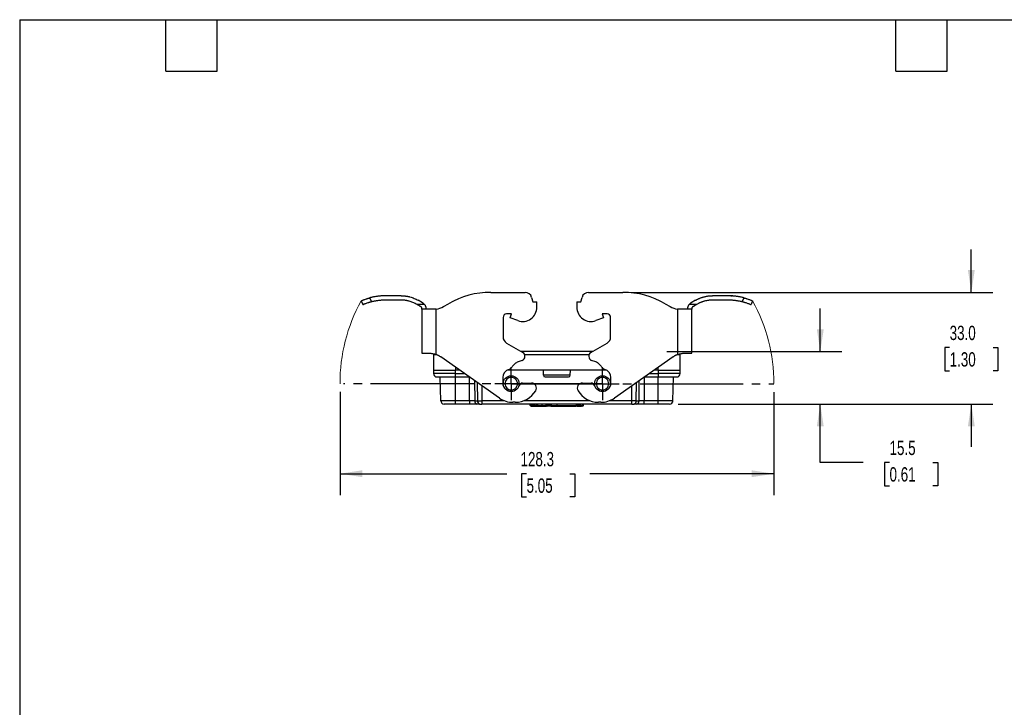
# Model space of a CAD drawing. Header units: millimetres. Extents: x 13 to 546, y 13 to 419.
# Tile 2 of 5: x 13 to 304, y 216 to 419. Entities that reach past the tile are written whole.
import ezdxf

# ---------------------------------------------------------------- set-up
doc = ezdxf.new("R2010")
doc.units = ezdxf.units.MM
doc.header["$LTSCALE"] = 2
doc.linetypes.add('SLD-Center', pattern=[19.05, 15.24, -1.27, 1.27, -1.27])
doc.linetypes.add('SLD-Solid', pattern=[0])
doc.layers.add('CENTER', color=40, linetype='SLD-Center')
doc.layers.add('DIMENSIONS', color=140, linetype='SLD-Solid', lineweight=25)
doc.layers.add('TEXT', color=140, linetype='SLD-Solid', lineweight=25)
doc.styles.add('SLDTEXTSTYLE0', font='TXT', dxfattribs={"width": 0.7})
doc.dimstyles.new('SLDDIMSTYLE1', dxfattribs={"dimtxt": 4.316016, "dimasz": 6.604, "dimexe": 0, "dimexo": 0.0625, "dimgap": 1.079004, "dimtad": 0, "dimtih": 1, "dimtoh": 1, "dimrnd": 1e-09, "dimzin": 12, "dimdsep": 46, "dimtxsty": 'SLDTEXTSTYLE0', "dimsah": 1, "dimcen": 0.09, "dimadec": 0, "dimazin": 3, "dimtfac": 1, "dimtofl": 0, "dimtmove": 0, "dimatfit": 3, "dimfxl": 0, "dimfrac": 2, "dimtolj": 1, "dimtzin": 12, "dimarcsym": 0})
doc.dimstyles.new('SLDDIMSTYLE2', dxfattribs={"dimtxt": 4.316016, "dimasz": 6.604, "dimexe": 0, "dimexo": 0.0625, "dimgap": 1.079004, "dimtad": 0, "dimtih": 1, "dimtoh": 1, "dimrnd": 1e-09, "dimzin": 12, "dimdsep": 46, "dimtxsty": 'SLDTEXTSTYLE0', "dimsah": 1, "dimcen": 0.09, "dimadec": 0, "dimazin": 3, "dimtfac": 1, "dimtmove": 0, "dimatfit": 0, "dimfxl": 0, "dimfrac": 2, "dimtolj": 1, "dimtzin": 12, "dimarcsym": 0})
doc.dimstyles.new('SLDDIMSTYLE3', dxfattribs={"dimtxt": 4.316016, "dimasz": 6.604, "dimexe": 0, "dimexo": 0.0625, "dimgap": 1.079004, "dimtad": 0, "dimtih": 1, "dimtoh": 1, "dimrnd": 1e-09, "dimzin": 4, "dimdsep": 46, "dimtxsty": 'SLDTEXTSTYLE0', "dimsah": 1, "dimcen": 0.09, "dimadec": 0, "dimazin": 1, "dimtfac": 1, "dimtmove": 0, "dimatfit": 0, "dimfxl": 0, "dimfrac": 2, "dimtolj": 1, "dimtzin": 12, "dimarcsym": 0})

# ---------------------------------------------------------------- blocks, each defined once
blk = doc.blocks.new('_D_4')
at = {"layer": 'DIMENSIONS'}
for p, q in [((107.43, 309.1), (107.43, 278.58)), ((235.76, 308.99), (235.76, 278.58)), ((107.43, 284.93), (156.75, 284.93)), ((162.6, 284.93), (161.15, 284.93)), ((161.15, 284.93), (161.15, 278.07)), ((175.43, 284.93), (176.88, 284.93)), ((176.88, 284.93), (176.88, 278.07)), ((235.76, 284.93), (181.28, 284.93)), ((161.15, 278.07), (162.6, 278.07)), ((176.88, 278.07), (175.43, 278.07))]:
    blk.add_line(p, q, dxfattribs=at)
for points in [[(107.43, 284.93), (114.03, 283.91), (114.03, 285.95)], [(235.76, 284.93), (229.15, 285.95), (229.15, 283.91)]]:
    blk.add_solid(points, dxfattribs=at)
at = {"layer": 'DIMENSIONS', "char_height": 4.233, "attachment_point": 1, "style": 'SLDTEXTSTYLE0'}
for s, insert in [('128.3', (160.81, 291.35)), ('5.05', (162.6, 283.53))]:
    blk.add_mtext(s, dxfattribs=dict(at, insert=insert))
blk = doc.blocks.new('_D_5')
at = {"layer": 'DIMENSIONS'}
for p, q in [((249.46, 321.03), (249.46, 333.73)), ((204.1, 321.03), (255.81, 321.03)), ((207.44, 305.53), (255.81, 305.53)), ((249.46, 288.25), (249.46, 305.53)), ((262.16, 288.25), (249.46, 288.25)), ((269.94, 288.25), (268.49, 288.25)), ((268.49, 288.25), (268.49, 281.39)), ((282.77, 288.25), (284.22, 288.25)), ((284.22, 288.25), (284.22, 281.39)), ((268.49, 281.39), (269.94, 281.39)), ((284.22, 281.39), (282.77, 281.39))]:
    blk.add_line(p, q, dxfattribs=at)
for points in [[(249.46, 321.03), (250.48, 327.63), (248.45, 327.63)], [(249.46, 305.53), (248.45, 298.93), (250.48, 298.93)]]:
    blk.add_solid(points, dxfattribs=at)
at = {"layer": 'DIMENSIONS', "char_height": 4.233, "attachment_point": 1, "style": 'SLDTEXTSTYLE0'}
for s, insert in [('15.5', (269.94, 294.68)), ('0.61', (269.94, 286.85))]:
    blk.add_mtext(s, dxfattribs=dict(at, insert=insert))
blk = doc.blocks.new('_D_6')
at = {"layer": 'DIMENSIONS'}
for p, q in [((294.13, 338.53), (294.13, 351.23)), ((193.64, 338.53), (300.48, 338.53)), ((287.72, 322.23), (286.27, 322.23)), ((286.27, 322.23), (286.27, 315.37)), ((300.55, 322.23), (301.99, 322.23)), ((301.99, 322.23), (301.99, 315.37)), ((286.27, 315.37), (287.72, 315.37)), ((301.99, 315.37), (300.55, 315.37)), ((207.44, 305.53), (300.48, 305.53)), ((294.13, 305.53), (294.13, 292.83))]:
    blk.add_line(p, q, dxfattribs=at)
for points in [[(294.13, 338.53), (295.15, 345.13), (293.12, 345.13)], [(294.13, 305.53), (293.12, 298.93), (295.15, 298.93)]]:
    blk.add_solid(points, dxfattribs=at)
at = {"layer": 'DIMENSIONS', "char_height": 4.233, "attachment_point": 1, "style": 'SLDTEXTSTYLE0'}
for s, insert in [('33.0', (287.72, 328.66)), ('1.30', (287.72, 320.83))]:
    blk.add_mtext(s, dxfattribs=dict(at, insert=insert))
blk = doc.blocks.new('SW_CENTERMARKSYMBOL_1')
at = {"layer": 'CENTER', "color": 0}
for p, q in [((0, 2.54), (0, 4.89)), ((-2.54, 0), (-4.89, 0)), ((0, 0), (-2.54, 0)), ((0, 0), (0, 2.54)), ((0, 0), (0, -2.54)), ((0, 0), (2.54, 0)), ((2.54, 0), (4.89, 0)), ((0, -2.54), (0, -4.89))]:
    blk.add_line(p, q, dxfattribs=at)
blk = doc.blocks.new('SW_CENTERMARKSYMBOL_2')
at = {"layer": 'CENTER', "color": 0}
for p, q in [((0, 2.54), (0, 4.89)), ((-2.54, 0), (-4.89, 0)), ((0, 0), (-2.54, 0)), ((0, 0), (0, 2.54)), ((0, 0), (0, -2.54)), ((0, 0), (2.54, 0)), ((2.54, 0), (4.89, 0)), ((0, -2.54), (0, -4.89))]:
    blk.add_line(p, q, dxfattribs=at)

msp = doc.modelspace()

# ---------------------------------------------------------------- linework, layer by layer
for p, q in [((152.018, 338.529), (162.174, 338.529)), ((180.944, 338.529), (191.1, 338.529)), ((113.659, 335.999), (114.137, 334.898)), ((116.757, 335.794), (116.274, 336.908)), ((125.516, 337.529), (121.026, 337.529)), ((121.026, 336.329), (125.516, 336.329)), ((129.916, 335.15), (130.125, 335.029)), ((130.125, 335.029), (132.337, 335.029)), ((131.859, 335.414), (130.516, 336.189)), ((138.052, 334.333), (139.519, 335.18)), ((164.106, 337.047), (164.459, 335.729)), ((164.459, 335.729), (165.659, 335.729)), ((165.659, 334.121), (165.659, 335.729)), ((177.459, 335.729), (177.459, 334.121)), ((177.459, 335.729), (178.659, 335.729)), ((178.659, 335.729), (179.012, 337.047)), ((203.6, 335.18), (205.067, 334.333)), ((210.781, 335.029), (212.993, 335.029)), ((212.603, 336.189), (211.259, 335.414)), ((212.993, 335.029), (213.203, 335.15)), ((222.093, 337.529), (217.603, 337.529)), ((217.603, 336.329), (222.093, 336.329)), ((226.845, 336.908), (226.361, 335.794)), ((229.459, 335.999), (228.982, 334.898)), ((131.659, 333.529), (131.659, 320.529)), ((135.052, 333.529), (131.659, 333.529)), ((135.859, 320.153), (135.859, 333.584)), ((158.16, 332.129), (156.659, 332.129)), ((157.749, 331.001), (158.16, 332.129)), ((186.459, 332.129), (184.959, 332.129)), ((184.959, 332.129), (185.369, 331.001)), ((207.259, 333.584), (207.259, 320.153)), ((211.459, 333.529), (208.067, 333.529)), ((211.459, 320.529), (211.459, 333.529)), ((155.659, 331.129), (155.659, 325.284)), ((160.023, 330.174), (157.749, 331.001)), ((185.369, 331.001), (183.096, 330.174)), ((187.459, 325.284), (187.459, 331.129)), ((156.659, 323.552), (161.48, 320.769)), ((181.639, 320.769), (186.459, 323.552)), ((131.659, 320.529), (132.859, 320.529)), ((132.859, 320.529), (133.767, 320.529)), ((182.09, 321.029), (161.029, 321.029)), ((209.351, 320.529), (210.259, 320.529)), ((210.259, 320.529), (211.459, 320.529)), ((135.059, 320.029), (135.059, 315.529)), ((136.111, 320.029), (135.059, 320.029)), ((154.56, 307.295), (137.209, 319.444)), ((159.164, 317.404), (157.633, 315.872)), ((161.275, 318.421), (160.077, 317.985)), ((181.047, 320.029), (162.071, 320.029)), ((183.042, 317.985), (181.844, 318.421)), ((185.486, 315.872), (183.954, 317.404)), ((205.91, 319.444), (188.559, 307.295)), ((208.059, 320.029), (207.02, 320.029)), ((208.059, 315.529), (208.059, 320.029)), ((135.059, 315.529), (141.559, 315.529)), ((135.059, 315.529), (135.077, 314.512)), ((141.559, 314.512), (135.077, 314.512)), ((141.559, 316.398), (141.559, 315.529)), ((141.559, 314.512), (141.559, 315.529)), ((142.8, 315.529), (141.559, 315.529)), ((141.559, 313.529), (141.559, 314.512)), ((141.559, 314.512), (144.253, 314.512)), ((167.559, 315.529), (156.872, 315.529)), ((167.586, 314.02), (167.559, 315.529)), ((175.559, 315.529), (167.559, 315.529)), ((175.533, 314.02), (175.559, 315.529)), ((186.247, 315.529), (175.559, 315.529)), ((198.866, 314.512), (201.559, 314.512)), ((201.559, 315.529), (200.319, 315.529)), ((201.559, 315.529), (201.559, 316.398)), ((201.559, 315.529), (208.059, 315.529)), ((201.559, 315.529), (201.559, 314.512)), ((208.042, 314.512), (201.559, 314.512)), ((201.559, 314.512), (201.559, 313.529)), ((208.042, 314.512), (208.059, 315.529)), ((137.217, 306.512), (137.094, 313.529)), ((141.559, 313.529), (145.656, 313.529)), ((141.559, 306.512), (141.559, 313.529)), ((145.731, 306.512), (145.731, 313.477)), ((147.183, 312.46), (147.256, 306.512)), ((148.019, 311.875), (148.085, 306.512)), ((155.559, 313.319), (155.559, 311.729)), ((161.413, 311.729), (164.015, 311.729)), ((175.533, 314.02), (167.586, 314.02)), ((179.104, 311.729), (181.705, 311.729)), ((187.559, 311.729), (187.559, 313.319)), ((195.034, 306.512), (195.1, 311.875)), ((195.862, 306.512), (195.936, 312.46)), ((197.388, 313.477), (197.388, 306.512)), ((197.462, 313.529), (201.559, 313.529)), ((201.559, 306.512), (201.559, 313.529)), ((205.902, 306.512), (206.024, 313.529)), ((149.388, 310.916), (149.388, 306.512)), ((193.731, 306.512), (193.731, 310.916)), ((141.559, 306.512), (137.217, 306.512)), ((145.731, 306.512), (141.559, 306.512)), ((141.559, 305.529), (141.559, 306.512)), ((147.256, 306.512), (145.731, 306.512)), ((145.731, 306.512), (145.731, 305.529)), ((147.256, 306.512), (148.085, 306.512)), ((148.085, 306.512), (149.388, 306.512)), ((149.388, 306.512), (149.388, 305.529)), ((156.021, 306.512), (149.388, 306.512)), ((159.275, 306.029), (158.575, 306.029)), ((181.284, 306.512), (161.835, 306.512)), ((184.544, 306.029), (183.844, 306.029)), ((193.731, 306.512), (187.098, 306.512)), ((195.034, 306.512), (193.731, 306.512)), ((193.731, 305.529), (193.731, 306.512)), ((195.034, 306.512), (195.862, 306.512)), ((197.388, 306.512), (195.862, 306.512)), ((197.388, 305.529), (197.388, 306.512)), ((201.559, 306.512), (197.388, 306.512)), ((205.902, 306.512), (201.559, 306.512)), ((201.559, 305.529), (201.559, 306.512)), ((145.731, 305.529), (141.559, 305.529)), ((148.792, 305.529), (147.963, 305.529)), ((193.731, 305.529), (149.388, 305.529)), ((163.683, 305.129), (163.683, 305.529)), ((165.076, 305.129), (163.683, 305.129)), ((163.944, 304.929), (165.076, 304.929)), ((165.076, 305.529), (165.076, 305.129)), ((165.076, 305.129), (165.076, 304.929)), ((165.076, 305.129), (165.619, 305.129)), ((165.076, 304.929), (165.697, 304.929)), ((165.619, 305.129), (165.619, 305.529)), ((165.827, 305.129), (165.619, 305.129)), ((165.826, 304.929), (165.98, 304.929)), ((165.827, 305.529), (165.827, 305.129)), ((165.827, 305.129), (167.068, 305.129)), ((165.98, 304.929), (166.915, 304.929)), ((166.915, 304.929), (168.479, 304.929)), ((167.068, 305.529), (167.068, 305.129)), ((167.068, 305.129), (168.441, 305.129)), ((168.441, 305.129), (168.441, 305.529)), ((168.648, 305.129), (168.441, 305.129)), ((168.648, 305.129), (168.648, 305.529)), ((169.89, 305.129), (168.648, 305.129)), ((168.801, 304.929), (168.648, 304.929)), ((169.736, 304.929), (168.801, 304.929)), ((169.736, 304.929), (171.773, 304.929)), ((169.89, 305.529), (169.89, 305.129)), ((169.89, 305.129), (171.546, 305.129)), ((171.546, 305.529), (171.546, 305.129)), ((171.546, 305.129), (177.292, 305.129)), ((171.807, 304.929), (177.138, 304.929)), ((177.46, 304.929), (177.138, 304.929)), ((177.292, 305.529), (177.292, 305.129)), ((177.292, 305.129), (177.721, 305.129)), ((177.46, 304.929), (177.996, 304.929)), ((177.721, 305.129), (177.721, 305.529)), ((177.721, 305.129), (178.149, 305.129)), ((177.996, 304.929), (178.317, 304.929)), ((178.149, 305.129), (178.149, 305.529)), ((178.149, 305.129), (178.578, 305.129)), ((178.317, 304.929), (178.853, 304.929)), ((178.578, 305.129), (178.578, 305.529)), ((178.578, 305.129), (179.007, 305.129)), ((179.175, 304.929), (178.853, 304.929)), ((179.007, 305.529), (179.007, 305.129)), ((179.007, 305.129), (179.435, 305.129)), ((179.435, 305.129), (179.435, 305.529)), ((195.155, 305.529), (194.327, 305.529)), ((201.559, 305.529), (197.388, 305.529))]:
    msp.add_line(p, q)
at = {"flags": 128}
for points in [[(135.117, 320.365), (135.079, 320.224), (135.059, 320.029)], [(208.059, 320.029), (208.04, 320.224), (208.003, 320.36)]]:
    msp.add_lwpolyline(points, dxfattribs=at)
for centre in [(158.059, 311.529), (185.059, 311.529)]:
    msp.add_circle(centre, 2.35)
for centre, radius, start, end in [((152.018, 313.529), 25, 90, 119.9993), ((162.174, 336.529), 2, 15.002, 90), ((180.944, 336.529), 2, 90, 164.998), ((191.1, 313.529), 25, 60.0007, 90), ((135.052, 339.529), 6, 277.73654, 299.9993), ((156.659, 331.129), 1, 90, 180), ((161.459, 334.121), 4.2, 250.00052, 0), ((181.659, 334.121), 4.2, 180, 289.99948), ((186.459, 331.129), 1, 0, 90), ((208.067, 339.529), 6, 240.0007, 262.26346), ((157.659, 325.284), 2, 180, 240.00005), ((185.459, 325.284), 2, 299.99995, 0), ((160.83, 319.643), 1.3, 290.00024, 60.00005), ((182.289, 319.643), 1.3, 119.99995, 249.99976), ((160.932, 315.636), 2.5, 110.00024, 135), ((182.187, 315.636), 2.5, 45, 69.99976), ((136.077, 314.529), 1, 181, 270), ((158.059, 313.329), 2.5, 105.07357, 180.22745), ((157.279, 316.226), 0.5, 285.07357, 315), ((185.839, 316.226), 0.5, 225, 254.92643), ((185.059, 313.329), 2.5, 359.77255, 74.92643), ((207.042, 314.529), 1, 270, 359), ((158.059, 311.729), 2.5, 180, 230.1298), ((161.413, 310.729), 1, 90, 163.39845), ((164.015, 310.229), 1.5, 329.39693, 90), ((168.086, 314.029), 0.5, 181, 270), ((175.033, 314.029), 0.5, 270, 359), ((179.104, 310.229), 1.5, 90, 210.60307), ((181.705, 310.729), 1, 16.60155, 90), ((185.059, 311.729), 2.5, 309.8702, 0), ((159.281, 313.029), 7, 269.94671, 329.39693), ((158.059, 311.729), 2.5, 309.8702, 343.39845), ((183.838, 313.029), 7, 210.60307, 270.05329), ((185.059, 311.729), 2.5, 196.60155, 230.1298), ((138.217, 306.529), 1, 181, 270), ((148.136, 306.399), 0.887, 172.69985, 258.77449), ((148.964, 306.399), 0.887, 172.69985, 258.77449), ((158.575, 313.029), 7, 235.0001, 270), ((184.544, 313.029), 7, 270, 304.9999), ((194.154, 306.399), 0.887, 281.22551, 7.30015), ((194.983, 306.399), 0.887, 281.22551, 7.30015), ((204.902, 306.529), 1, 270, 359)]:
    msp.add_arc(centre, radius, start, end)
at = {"color": 7, "linetype": 'SLD-Solid', "lineweight": 18}
for centre, start, end in [((158.123, 311.645), 151.28868, 180.16236), ((185.059, 311.529), 0.07263, 28.86034)]:
    msp.add_arc(centre, 50.697, start, end, dxfattribs=at)
for centre, major_axis, ratio, start_param, end_param in [((163.944, 305.129), (0.261, 0), 0.767327, 3.1415927, 4.712389), ((165.826, 305.129), (0.207, 0), 0.9659258, 3.1415927, 4.712389), ((165.697, 305.129), (-0.207, 0), 0.9659258, 1.5707963, 1.88862), ((165.98, 305.129), (0, 0.2), 0.767327, 1.5707963, 3.1415927), ((166.915, 305.129), (0, 0.2), 0.767327, 3.1415927, 4.712389), ((168.648, 305.129), (0.207, 0), 0.9659258, 3.1415927, 4.712389), ((168.479, 305.129), (-0.207, 0), 0.9659258, 1.5707963, 1.9891427), ((168.801, 305.129), (0, 0.2), 0.767327, 1.5707963, 3.1415927), ((169.736, 305.129), (0, 0.2), 0.767327, 3.1415927, 4.712389), ((171.807, 305.129), (0.261, 0), 0.767327, 3.1415927, 4.712389), ((177.138, 305.129), (0, 0.2), 0.767327, 3.1415927, 4.712389), ((177.46, 305.129), (0.261, 0), 0.767327, 4.712389, 6.2831853), ((177.996, 305.129), (0, 0.2), 0.767327, 3.1415927, 4.712389), ((178.317, 305.129), (0.261, 0), 0.767327, 4.712389, 6.2831853), ((178.853, 305.129), (0, 0.2), 0.767327, 3.1415927, 4.712389), ((179.175, 305.129), (0.261, 0), 0.767327, 4.712389, 6.2831853)]:
    msp.add_ellipse(centre, major_axis=major_axis, ratio=ratio, start_param=start_param, end_param=end_param)
for points, knots in [([(113.659, 335.999), (113.66, 335.999), (113.661, 336), (113.67, 336.004), (113.685, 336.01), (113.713, 336.023), (113.763, 336.044), (113.873, 336.091), (114.067, 336.171), (114.386, 336.298), (114.777, 336.444), (115.158, 336.575), (115.485, 336.68), (115.74, 336.759), (116.003, 336.835), (116.183, 336.884), (116.274, 336.908)], [0, 0, 0, 0, 0.0311215, 0.0622873, 0.093566, 0.1250251, 0.1876724, 0.2498792, 0.3749445, 0.4995317, 0.6245711, 0.7492157, 0.8121828, 0.8746113, 0.937038, 1, 1, 1, 1]), ([(114.137, 334.898), (114.138, 334.899), (114.14, 334.899), (114.152, 334.905), (114.169, 334.912), (114.19, 334.921), (114.213, 334.931), (114.237, 334.941), (114.26, 334.951), (114.282, 334.96), (114.3, 334.968), (114.316, 334.975), (114.393, 335.007), (114.558, 335.075), (114.885, 335.204), (115.266, 335.344), (115.647, 335.473), (115.968, 335.574), (116.224, 335.65), (116.487, 335.724), (116.667, 335.771), (116.757, 335.794)], [0, 0, 0, 0, 0.0379477, 0.0728672, 0.1047583, 0.1336209, 0.1594548, 0.1822599, 0.2020361, 0.2187832, 0.2325013, 0.2431901, 0.2508498, 0.3891712, 0.5005269, 0.6302969, 0.7501483, 0.8125029, 0.8749206, 0.9374151, 1, 1, 1, 1]), ([(121.026, 337.529), (120.88, 337.528), (120.587, 337.526), (120.15, 337.51), (119.714, 337.485), (119.279, 337.449), (118.845, 337.403), (118.413, 337.346), (117.983, 337.279), (117.553, 337.202), (117.125, 337.115), (116.698, 337.018), (116.415, 336.945), (116.274, 336.908)], [0, 0, 0, 0, 0.0912987, 0.1823682, 0.2732585, 0.3640201, 0.4547034, 0.5453593, 0.6360385, 0.7267917, 0.8176694, 0.9087222, 1, 1, 1, 1]), ([(116.757, 335.794), (116.897, 335.829), (117.177, 335.898), (117.6, 335.988), (118.023, 336.069), (118.448, 336.138), (118.875, 336.197), (119.302, 336.245), (119.731, 336.283), (120.162, 336.309), (120.593, 336.326), (120.882, 336.328), (121.026, 336.329)], [0, 0, 0, 0, 0.1003612, 0.2004773, 0.3004097, 0.4002202, 0.4999708, 0.5997238, 0.6995413, 0.7994854, 0.8996178, 1, 1, 1, 1]), ([(125.516, 337.529), (125.619, 337.528), (125.821, 337.526), (126.116, 337.512), (126.396, 337.491), (126.661, 337.464), (126.912, 337.432), (127.147, 337.396), (127.367, 337.357), (127.573, 337.316), (127.763, 337.274), (127.938, 337.232), (128.278, 337.144), (128.771, 336.993), (129.398, 336.752), (129.978, 336.487), (130.34, 336.287), (130.516, 336.189)], [0, 0, 0, 0, 0.0591874, 0.1156311, 0.1693313, 0.2202878, 0.2685007, 0.3139699, 0.3566954, 0.3966771, 0.4339151, 0.4684094, 0.5001599, 0.6350313, 0.7632951, 0.8849512, 1, 1, 1, 1]), ([(125.516, 336.329), (125.612, 336.328), (125.804, 336.326), (126.092, 336.312), (126.379, 336.288), (126.664, 336.256), (126.949, 336.213), (127.232, 336.162), (127.514, 336.101), (127.887, 336.007), (128.347, 335.868), (128.885, 335.665), (129.411, 335.429), (129.747, 335.243), (129.916, 335.15)], [0, 0, 0, 0, 0.0627471, 0.1252958, 0.1877125, 0.2500638, 0.3124169, 0.3748385, 0.4373955, 0.5001542, 0.6253946, 0.7500917, 0.8747815, 1, 1, 1, 1]), ([(130.125, 335.029), (130.191, 334.991), (130.322, 334.916), (130.516, 334.803), (130.707, 334.693), (130.894, 334.585), (131.079, 334.479), (131.199, 334.409), (131.259, 334.374)], [0, 0, 0, 0, 0.171282, 0.3403884, 0.5075602, 0.6730468, 0.8371055, 1, 1, 1, 1]), ([(132.337, 335.029), (132.309, 335.059), (132.252, 335.119), (132.161, 335.202), (132.065, 335.279), (131.965, 335.35), (131.895, 335.392), (131.859, 335.414)], [0, 0, 0, 0, 0.2006717, 0.4002447, 0.5994808, 0.7991456, 1, 1, 1, 1]), ([(132.337, 335.029), (132.363, 334.999), (132.415, 334.941), (132.484, 334.849), (132.546, 334.758), (132.621, 334.634), (132.7, 334.474), (132.77, 334.282), (132.818, 334.099), (132.845, 333.935), (132.858, 333.79), (132.859, 333.718), (132.859, 333.682)], [0, 0, 0, 0, 0.065972, 0.12954398, 0.19085612, 0.25006467, 0.37627821, 0.49958981, 0.62428655, 0.74937923, 0.87450392, 1, 1, 1, 1]), ([(210.259, 333.682), (210.259, 333.699), (210.26, 333.733), (210.262, 333.794), (210.267, 333.862), (210.278, 333.96), (210.3, 334.098), (210.347, 334.276), (210.414, 334.462), (210.506, 334.651), (210.625, 334.845), (210.728, 334.967), (210.781, 335.029)], [0, 0, 0, 0, 0.0625913, 0.1248978, 0.1872705, 0.2500595, 0.3740654, 0.4997041, 0.6156852, 0.7365532, 0.8641386, 1, 1, 1, 1]), ([(211.259, 335.414), (211.224, 335.392), (211.154, 335.35), (211.053, 335.279), (210.957, 335.202), (210.866, 335.119), (210.81, 335.059), (210.781, 335.029)], [0, 0, 0, 0, 0.2008544, 0.40051924, 0.59975531, 0.79932829, 1, 1, 1, 1]), ([(211.859, 334.374), (211.919, 334.409), (212.04, 334.479), (212.224, 334.585), (212.412, 334.693), (212.603, 334.803), (212.797, 334.916), (212.927, 334.991), (212.993, 335.029)], [0, 0, 0, 0, 0.1628945, 0.3269532, 0.4924398, 0.6596116, 0.828718, 1, 1, 1, 1]), ([(212.603, 336.189), (212.689, 336.238), (212.864, 336.337), (213.136, 336.477), (213.419, 336.614), (213.714, 336.744), (214.022, 336.868), (214.342, 336.984), (214.673, 337.092), (215.023, 337.193), (215.41, 337.289), (215.855, 337.379), (216.373, 337.458), (216.963, 337.517), (217.382, 337.525), (217.603, 337.529)], [0, 0, 0, 0, 0.0567022, 0.1150572, 0.175065, 0.2367257, 0.3000393, 0.365006, 0.4316257, 0.4998986, 0.5733626, 0.6601059, 0.7601273, 0.8734258, 1, 1, 1, 1]), ([(213.203, 335.15), (213.287, 335.197), (213.454, 335.292), (213.711, 335.423), (213.971, 335.547), (214.234, 335.661), (214.502, 335.766), (214.773, 335.863), (215.047, 335.951), (215.417, 336.057), (215.885, 336.167), (216.453, 336.26), (217.026, 336.318), (217.41, 336.325), (217.603, 336.329)], [0, 0, 0, 0, 0.0626909, 0.1251905, 0.1875653, 0.2498822, 0.3122084, 0.3746108, 0.4371562, 0.499911, 0.6251668, 0.7499101, 0.8746761, 1, 1, 1, 1]), ([(226.845, 336.908), (226.703, 336.945), (226.421, 337.018), (225.994, 337.115), (225.566, 337.202), (225.136, 337.279), (224.705, 337.346), (224.273, 337.403), (223.84, 337.449), (223.405, 337.485), (222.969, 337.51), (222.531, 337.526), (222.239, 337.528), (222.093, 337.529)], [0, 0, 0, 0, 0.0912778, 0.1823306, 0.2732083, 0.3639615, 0.4546407, 0.5452966, 0.6359799, 0.7267415, 0.8176318, 0.9087013, 1, 1, 1, 1]), ([(222.093, 336.329), (222.237, 336.328), (222.525, 336.326), (222.957, 336.309), (223.387, 336.283), (223.816, 336.245), (224.244, 336.197), (224.67, 336.138), (225.095, 336.069), (225.519, 335.988), (225.941, 335.898), (226.221, 335.829), (226.361, 335.794)], [0, 0, 0, 0, 0.1003822, 0.2005146, 0.3004587, 0.4002762, 0.5000292, 0.5997798, 0.6995903, 0.7995227, 0.8996388, 1, 1, 1, 1]), ([(226.361, 335.794), (226.413, 335.781), (226.516, 335.754), (226.668, 335.713), (226.819, 335.671), (226.968, 335.628), (227.115, 335.584), (227.258, 335.54), (227.506, 335.461), (227.855, 335.343), (228.236, 335.203), (228.562, 335.074), (228.741, 335.001), (228.845, 334.957), (228.906, 334.931), (228.967, 334.905), (228.976, 334.901), (228.982, 334.898)], [0, 0, 0, 0, 0.0356742, 0.071398, 0.1071741, 0.143005, 0.1788933, 0.2148414, 0.250852, 0.3701521, 0.5005396, 0.6119195, 0.7501751, 0.7802953, 0.8319827, 0.905224, 1, 1, 1, 1]), ([(226.845, 336.908), (226.89, 336.896), (226.979, 336.872), (227.112, 336.835), (227.245, 336.797), (227.419, 336.746), (227.632, 336.681), (227.959, 336.576), (228.339, 336.445), (228.731, 336.299), (229.05, 336.172), (229.244, 336.091), (229.355, 336.044), (229.415, 336.018), (229.453, 336.002), (229.457, 336), (229.459, 335.999)], [0, 0, 0, 0, 0.0311615, 0.0623429, 0.0936098, 0.1250275, 0.1877229, 0.2498789, 0.3750112, 0.4995205, 0.6246321, 0.7492157, 0.8123353, 0.8748038, 0.9371736, 1, 1, 1, 1]), ([(131.659, 333.682), (131.659, 333.697), (131.658, 333.728), (131.654, 333.778), (131.644, 333.84), (131.626, 333.918), (131.585, 334.027), (131.515, 334.149), (131.405, 334.278), (131.308, 334.342), (131.259, 334.374)], [0, 0, 0, 0, 0.0911488, 0.1744803, 0.2500885, 0.3800329, 0.4999865, 0.67521, 0.8392963, 1, 1, 1, 1]), ([(131.659, 333.529), (131.659, 333.53), (131.659, 333.531), (131.659, 333.545), (131.659, 333.566), (131.659, 333.596), (131.659, 333.633), (131.659, 333.665), (131.659, 333.682)], [0, 0, 0, 0, 0.1683292, 0.3347089, 0.5000946, 0.665459, 0.8317753, 1, 1, 1, 1]), ([(132.859, 333.682), (132.859, 333.665), (132.859, 333.633), (132.859, 333.596), (132.859, 333.566), (132.859, 333.545), (132.859, 333.531), (132.859, 333.53), (132.859, 333.529)], [0, 0, 0, 0, 0.1682247, 0.334541, 0.4999054, 0.6652911, 0.8316708, 1, 1, 1, 1]), ([(210.259, 333.529), (210.259, 333.53), (210.259, 333.531), (210.259, 333.545), (210.259, 333.566), (210.259, 333.596), (210.259, 333.633), (210.259, 333.665), (210.259, 333.682)], [0, 0, 0, 0, 0.1683292, 0.3347089, 0.5000946, 0.665459, 0.8317753, 1, 1, 1, 1]), ([(211.859, 334.374), (211.835, 334.359), (211.785, 334.328), (211.719, 334.274), (211.661, 334.215), (211.609, 334.151), (211.566, 334.083), (211.526, 334.005), (211.493, 333.918), (211.472, 333.831), (211.461, 333.749), (211.46, 333.705), (211.459, 333.682)], [0, 0, 0, 0, 0.0805139, 0.1608216, 0.2419591, 0.3249312, 0.410678, 0.5000522, 0.6195102, 0.7496191, 0.8658603, 1, 1, 1, 1]), ([(211.459, 333.682), (211.459, 333.665), (211.459, 333.633), (211.459, 333.596), (211.459, 333.566), (211.459, 333.545), (211.459, 333.531), (211.459, 333.53), (211.459, 333.529)], [0, 0, 0, 0, 0.1682247, 0.334541, 0.4999054, 0.6652911, 0.8316708, 1, 1, 1, 1]), ([(133.767, 320.529), (134.093, 320.529), (134.435, 320.503), (134.97, 320.41), (135.15, 320.37), (135.506, 320.275), (135.683, 320.218), (135.859, 320.153)], [0, 0, 0, 0, 0.5, 0.5, 0.75, 0.75, 1, 1, 1, 1]), ([(207.259, 320.153), (207.611, 320.283), (207.966, 320.378), (208.501, 320.471), (208.678, 320.494), (209.021, 320.522), (209.188, 320.529), (209.351, 320.529)], [0, 0, 0, 0, 0.5, 0.5, 0.75, 0.75, 1, 1, 1, 1]), ([(137.209, 319.444), (137.139, 319.492), (136.998, 319.588), (136.78, 319.72), (136.558, 319.843), (136.33, 319.956), (136.097, 320.061), (135.939, 320.122), (135.859, 320.153)], [0, 0, 0, 0, 0.1671699, 0.3337362, 0.5, 0.6662638, 0.8328301, 1, 1, 1, 1]), ([(207.259, 320.153), (207.18, 320.122), (207.021, 320.061), (206.789, 319.956), (206.561, 319.843), (206.338, 319.72), (206.121, 319.588), (205.98, 319.492), (205.91, 319.444)], [0, 0, 0, 0, 0.1671699, 0.3337362, 0.5, 0.6662638, 0.8328301, 1, 1, 1, 1]), ([(136.077, 313.529), (136.077, 313.529), (136.655, 313.529), (138.711, 313.529), (140.105, 313.529), (141.559, 313.529)], [0, 0, 0, 0, 0.5, 0.5, 1, 1, 1, 1]), ([(158.059, 313.379), (158.55, 313.379), (159.021, 313.184), (159.714, 312.49), (159.909, 312.02), (159.909, 311.038), (159.714, 310.568), (159.021, 309.874), (158.55, 309.679), (157.569, 309.679), (157.098, 309.874), (156.404, 310.568), (156.209, 311.038), (156.209, 312.02), (156.404, 312.49), (157.098, 313.184), (157.569, 313.379), (158.059, 313.379)], [0, 0, 0, 0, 0.125, 0.125, 0.25, 0.25, 0.375, 0.375, 0.5, 0.5, 0.625, 0.625, 0.75, 0.75, 0.875, 0.875, 1, 1, 1, 1]), ([(168.086, 313.529), (168.086, 313.529), (169.642, 313.529), (173.477, 313.529), (175.033, 313.529), (175.033, 313.529)], [0, 0, 0, 0, 0.5, 0.5, 1, 1, 1, 1]), ([(185.059, 313.379), (185.55, 313.379), (186.021, 313.184), (186.714, 312.49), (186.909, 312.02), (186.909, 311.038), (186.714, 310.568), (186.021, 309.874), (185.55, 309.679), (184.569, 309.679), (184.098, 309.874), (183.404, 310.568), (183.209, 311.038), (183.209, 312.02), (183.404, 312.49), (184.098, 313.184), (184.569, 313.379), (185.059, 313.379)], [0, 0, 0, 0, 0.125, 0.125, 0.25, 0.25, 0.375, 0.375, 0.5, 0.5, 0.625, 0.625, 0.75, 0.75, 0.875, 0.875, 1, 1, 1, 1]), ([(201.559, 313.529), (203.013, 313.529), (204.408, 313.529), (206.464, 313.529), (207.042, 313.529), (207.042, 313.529)], [0, 0, 0, 0, 0.5, 0.5, 1, 1, 1, 1]), ([(141.559, 305.529), (141.499, 305.529), (141.378, 305.529), (141.199, 305.529), (141.021, 305.529), (140.845, 305.529), (140.671, 305.529), (140.498, 305.529), (140.172, 305.529), (139.71, 305.529), (139.18, 305.529), (138.745, 305.529), (138.486, 305.529), (138.344, 305.529), (138.271, 305.529), (138.225, 305.529), (138.219, 305.529), (138.217, 305.529)], [0, 0, 0, 0, 0.0345521, 0.0688574, 0.1030156, 0.1371272, 0.1712935, 0.2056152, 0.2401915, 0.3700591, 0.5000288, 0.6298964, 0.7598661, 0.8201512, 0.8799082, 0.9396778, 1, 1, 1, 1]), ([(147.963, 305.529), (147.921, 305.529), (147.836, 305.529), (147.7, 305.529), (147.559, 305.529), (147.412, 305.529), (147.26, 305.529), (147.102, 305.529), (146.899, 305.529), (146.649, 305.529), (146.348, 305.529), (146.041, 305.529), (145.835, 305.529), (145.731, 305.529)], [0, 0, 0, 0, 0.0719795, 0.1434008, 0.2144886, 0.2854709, 0.3565765, 0.4280331, 0.500065, 0.6256196, 0.7499787, 0.8743648, 1, 1, 1, 1]), ([(148.792, 305.529), (148.812, 305.529), (148.852, 305.529), (148.941, 305.529), (149.063, 305.529), (149.196, 305.529), (149.305, 305.529), (149.36, 305.529), (149.388, 305.529)], [0, 0, 0, 0, 0.1254346, 0.2508883, 0.500024, 0.7505969, 0.8753007, 1, 1, 1, 1]), ([(193.731, 305.529), (193.759, 305.529), (193.814, 305.529), (193.923, 305.529), (194.056, 305.529), (194.178, 305.529), (194.267, 305.529), (194.307, 305.529), (194.327, 305.529)], [0, 0, 0, 0, 0.1254346, 0.2508883, 0.500024, 0.7505969, 0.8753007, 1, 1, 1, 1]), ([(197.388, 305.529), (197.328, 305.529), (197.21, 305.529), (197.033, 305.529), (196.858, 305.529), (196.685, 305.529), (196.514, 305.529), (196.345, 305.529), (196.138, 305.529), (195.896, 305.529), (195.631, 305.529), (195.381, 305.529), (195.231, 305.529), (195.155, 305.529)], [0, 0, 0, 0, 0.0719795, 0.1434008, 0.2144886, 0.2854709, 0.3565765, 0.4280331, 0.500065, 0.6256196, 0.7499787, 0.8743648, 1, 1, 1, 1]), ([(204.902, 305.529), (204.901, 305.529), (204.899, 305.529), (204.884, 305.529), (204.861, 305.529), (204.827, 305.529), (204.784, 305.529), (204.731, 305.529), (204.612, 305.529), (204.374, 305.529), (203.939, 305.529), (203.408, 305.529), (202.907, 305.529), (202.493, 305.529), (202.187, 305.529), (201.875, 305.529), (201.665, 305.529), (201.559, 305.529)], [0, 0, 0, 0, 0.0345521, 0.0688574, 0.1030156, 0.1371272, 0.1712935, 0.2056152, 0.2401915, 0.3700591, 0.5000288, 0.6298964, 0.7598661, 0.8201512, 0.8799082, 0.9396778, 1, 1, 1, 1])]:
    msp.add_open_spline(points, degree=3, knots=knots)
for points in [[(222.978, 337.508), (223.138, 337.5), (223.299, 337.49), (223.459, 337.478)], [(135.859, 333.584), (135.589, 333.547), (135.319, 333.529), (135.052, 333.529)], [(208.067, 333.529), (207.799, 333.529), (207.53, 333.547), (207.259, 333.584)]]:
    msp.add_open_spline(points, degree=3)
at = {"layer": 'CENTER', "linetype": 'SLD-Center'}
for p, q in [((185.059, 311.529), (108.499, 311.529)), ((158.059, 311.529), (235.756, 311.529))]:
    msp.add_line(p, q, dxfattribs=at)
at = {"layer": 'TEXT'}
for p, q in [((12.7, 419.1), (546.1, 419.1)), ((12.7, 419.1), (12.7, 12.7)), ((55.88, 403.86), (55.88, 419.1)), ((71.12, 403.86), (71.12, 419.1)), ((271.78, 403.86), (271.78, 419.1)), ((287.02, 403.86), (287.02, 419.1)), ((55.88, 403.86), (71.12, 403.86)), ((271.78, 403.86), (287.02, 403.86))]:
    msp.add_line(p, q, dxfattribs=at)

# ---------------------------------------------------------------- block references
at = {"layer": 'CENTER'}
for name, p in [('SW_CENTERMARKSYMBOL_1', (158.059, 311.529)), ('SW_CENTERMARKSYMBOL_2', (185.059, 311.529))]:
    msp.add_blockref(name, p, dxfattribs=at)

# ---------------------------------------------------------------- dimensions: what is measured, and where the dimension line sits
at = {"layer": 'DIMENSIONS'}
for base, p1, p2, dimstyle, picture, middle in [((294.132, 338.529), (204.902, 305.529), (191.1, 338.529), 'SLDDIMSTYLE3', '_D_6', (294.132, 322.233)), ((249.461, 305.529), (201.559, 321.029), (204.902, 305.529), 'SLDDIMSTYLE2', '_D_5', (249.461, 288.253))]:
    dim = msp.add_linear_dim(base=base, p1=p1, p2=p2, angle=90, dimstyle=dimstyle, dxfattribs=at)
    dim.commit()
    dim.dimension.update_dxf_attribs({"geometry": picture, "text_midpoint": middle, "dimtype": 160})
dim = msp.add_linear_dim(base=(235.756, 284.929), p1=(107.426, 311.645), p2=(235.756, 311.529), dimstyle='SLDDIMSTYLE1', dxfattribs=at)
dim.commit()
dim.dimension.update_dxf_attribs({"geometry": '_D_4', "text_midpoint": (169.015, 284.929), "dimtype": 160})

doc.saveas('drawing.dxf')
